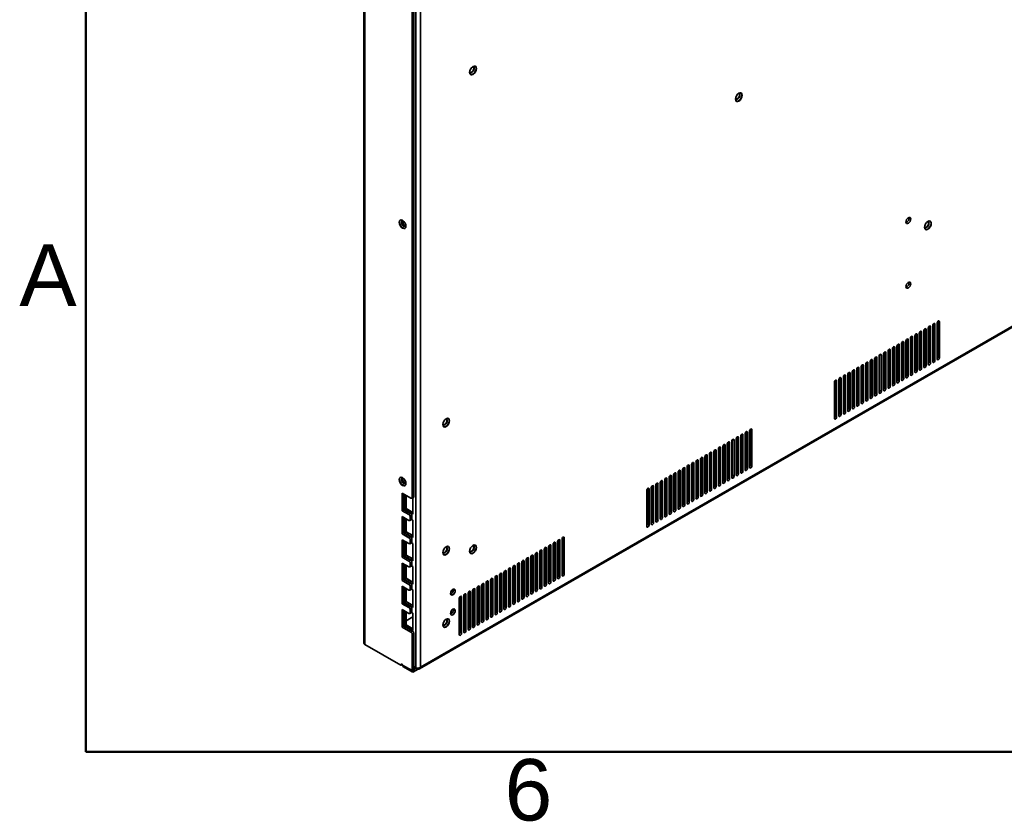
# Model space of a CAD drawing. Header units: millimetres. Extents: x 0 to 4667, y 0 to 3300.
# Tile 1 of 21: x 69 to 692, y 79 to 574. Entities that reach past the tile are written whole.
import ezdxf

# ---------------------------------------------------------------- set-up
doc = ezdxf.new("R2010")
doc.units = ezdxf.units.MM
doc.header["$LTSCALE"] = 11.111111
for name, color, linetype, lineweight in [('Rahmen_0', 7, 'Continuous', 50), ('Rahmen_2', 7, 'Continuous', 50), ('Sichtbare Kanten(ISO)', 7, 'Continuous', 35), ('Sichtbare tangentiale Kanten(ISO)', 7, 'Continuous', 35)]:
    doc.layers.add(name, color=color, linetype=linetype, lineweight=lineweight)
doc.styles.add('Aktuell-BSI', font='arial.ttf')

# ---------------------------------------------------------------- blocks, each defined once
blk = doc.blocks.new('Ränder Standardrahmen')
at = {"layer": 'Rahmen_0', "flags": 128}
blk.add_lwpolyline([(10, 10), (10, 287), (410, 287), (410, 10), (10, 10)], dxfattribs=at)
at = {"layer": 'Rahmen_2', "char_height": 3.5, "attachment_point": 7, "style": 'Aktuell-BSI'}
for s, insert in [('A', (6.206, 35.375)), ('6', (33.834, 6.041))]:
    blk.add_mtext(s, dxfattribs=dict(at, insert=insert))

msp = doc.modelspace()

# ---------------------------------------------------------------- linework, layer by layer
at = {"layer": 'Sichtbare Kanten(ISO)'}
for p, q in [((286.83, 901.1), (286.83, 180.26)), ((317.42, 882.65), (317.42, 271.86)), ((318.48, 883.26), (318.48, 272.47)), ((1387.46, 777.1), (322.02, 163.56)), ((646.83, 380.67), (646.83, 357.77)), ((647.18, 381.58), (647.18, 359.2)), ((648.24, 358.59), (648.24, 381.48)), ((649.66, 382.29), (649.66, 359.4)), ((650.01, 383.21), (650.01, 360.83)), ((651.07, 360.22), (651.07, 383.11)), ((635.51, 374.15), (635.51, 351.26)), ((635.87, 375.06), (635.87, 352.68)), ((636.93, 352.07), (636.93, 374.96)), ((638.34, 375.78), (638.34, 352.89)), ((638.7, 376.69), (638.7, 354.31)), ((639.76, 353.7), (639.76, 376.59)), ((641.17, 377.41), (641.17, 354.52)), ((641.52, 378.32), (641.52, 355.94)), ((642.59, 355.33), (642.59, 378.22)), ((644, 379.04), (644, 356.15)), ((644.35, 379.95), (644.35, 357.57)), ((645.41, 356.96), (645.41, 379.85)), ((624.2, 367.64), (624.2, 344.74)), ((624.55, 368.55), (624.55, 346.17)), ((625.61, 345.56), (625.61, 368.45)), ((627.03, 369.26), (627.03, 346.37)), ((627.38, 370.18), (627.38, 347.8)), ((628.44, 347.19), (628.44, 370.08)), ((629.86, 370.89), (629.86, 348)), ((630.21, 371.8), (630.21, 349.43)), ((631.27, 348.82), (631.27, 371.71)), ((632.69, 372.52), (632.69, 349.63)), ((633.04, 373.43), (633.04, 351.06)), ((634.1, 350.45), (634.1, 373.34)), ((649.66, 368.74), (650.01, 368.95)), ((613.24, 362.03), (613.24, 339.65)), ((614.3, 339.04), (614.3, 361.93)), ((615.72, 362.75), (615.72, 339.86)), ((616.07, 363.66), (616.07, 341.28)), ((617.13, 340.67), (617.13, 363.56)), ((618.54, 364.38), (618.54, 341.49)), ((618.9, 365.29), (618.9, 342.91)), ((619.96, 342.3), (619.96, 365.19)), ((621.37, 366.01), (621.37, 343.12)), ((621.73, 366.92), (621.73, 344.54)), ((622.79, 343.93), (622.79, 366.82)), ((638.34, 362.23), (638.7, 362.43)), ((641.17, 363.86), (641.52, 364.06)), ((644, 365.48), (644.35, 365.69)), ((646.83, 367.11), (647.18, 367.32)), ((601.93, 355.52), (601.93, 333.14)), ((602.99, 332.53), (602.99, 355.42)), ((604.4, 356.23), (604.4, 333.34)), ((604.76, 357.15), (604.76, 334.77)), ((605.82, 334.16), (605.82, 357.05)), ((607.23, 357.86), (607.23, 334.97)), ((607.58, 358.77), (607.58, 336.4)), ((608.64, 335.79), (608.64, 358.68)), ((610.06, 359.49), (610.06, 336.6)), ((610.41, 360.4), (610.41, 338.03)), ((611.47, 337.41), (611.47, 360.3)), ((612.89, 361.12), (612.89, 338.23)), ((627.03, 355.71), (627.38, 355.91)), ((629.86, 357.34), (630.21, 357.54)), ((632.69, 358.97), (633.04, 359.17)), ((635.51, 360.6), (635.87, 360.8)), ((590.61, 349), (590.61, 326.62)), ((591.67, 326.01), (591.67, 348.9)), ((593.09, 349.72), (593.09, 326.83)), ((593.44, 350.63), (593.44, 328.25)), ((594.5, 327.64), (594.5, 350.53)), ((595.92, 351.35), (595.92, 328.46)), ((596.27, 352.26), (596.27, 329.88)), ((597.33, 329.27), (597.33, 352.16)), ((598.74, 352.98), (598.74, 330.08)), ((599.1, 353.89), (599.1, 331.51)), ((600.16, 330.9), (600.16, 353.79)), ((601.57, 354.6), (601.57, 331.71)), ((615.72, 349.2), (616.07, 349.4)), ((618.54, 350.82), (618.9, 351.03)), ((621.37, 352.45), (621.73, 352.66)), ((624.2, 354.08), (624.55, 354.29)), ((584.6, 344.83), (584.6, 321.94)), ((584.96, 345.74), (584.96, 323.37)), ((586.02, 322.76), (586.02, 345.65)), ((587.43, 346.46), (587.43, 323.57)), ((587.78, 347.37), (587.78, 325)), ((588.85, 324.38), (588.85, 347.27)), ((590.26, 348.09), (590.26, 325.2)), ((604.4, 342.68), (604.76, 342.88)), ((607.23, 344.31), (607.58, 344.51)), ((610.06, 345.94), (610.41, 346.14)), ((612.89, 347.57), (613.24, 347.77)), ((595.92, 337.79), (596.27, 338)), ((598.74, 339.42), (599.1, 339.63)), ((601.57, 341.05), (601.93, 341.26)), ((584.6, 331.28), (584.96, 331.48)), ((587.43, 332.91), (587.78, 333.11)), ((590.26, 334.54), (590.61, 334.74)), ((593.09, 336.17), (593.44, 336.37)), ((525.68, 311.61), (525.68, 289.23)), ((526.74, 288.62), (526.74, 311.51)), ((528.16, 312.33), (528.16, 289.44)), ((528.51, 313.24), (528.51, 290.86)), ((529.57, 290.25), (529.57, 313.14)), ((530.99, 313.96), (530.99, 291.07)), ((531.34, 314.87), (531.34, 292.49)), ((532.4, 291.88), (532.4, 314.77)), ((516.84, 305.81), (516.84, 282.92)), ((517.2, 306.72), (517.2, 284.35)), ((518.26, 283.74), (518.26, 306.63)), ((519.67, 307.44), (519.67, 284.55)), ((520.03, 308.35), (520.03, 285.98)), ((521.09, 285.37), (521.09, 308.26)), ((522.5, 309.07), (522.5, 286.18)), ((522.85, 309.98), (522.85, 287.6)), ((523.92, 286.99), (523.92, 309.88)), ((525.33, 310.7), (525.33, 287.81)), ((505.53, 299.3), (505.53, 276.41)), ((505.88, 300.21), (505.88, 277.83)), ((506.94, 277.22), (506.94, 300.11)), ((508.36, 300.93), (508.36, 278.03)), ((508.71, 301.84), (508.71, 279.46)), ((509.77, 278.85), (509.77, 301.74)), ((511.19, 302.56), (511.19, 279.66)), ((511.54, 303.47), (511.54, 281.09)), ((512.6, 280.48), (512.6, 303.37)), ((514.02, 304.18), (514.02, 281.29)), ((514.37, 305.1), (514.37, 282.72)), ((515.43, 282.11), (515.43, 305)), ((530.99, 300.4), (531.34, 300.61)), ((494.22, 292.78), (494.22, 269.89)), ((494.57, 293.69), (494.57, 271.32)), ((495.63, 270.71), (495.63, 293.6)), ((497.05, 294.41), (497.05, 271.52)), ((497.4, 295.32), (497.4, 272.95)), ((498.46, 272.33), (498.46, 295.22)), ((499.87, 296.04), (499.87, 273.15)), ((500.23, 296.95), (500.23, 274.57)), ((501.29, 273.96), (501.29, 296.85)), ((502.7, 297.67), (502.7, 274.78)), ((503.06, 298.58), (503.06, 276.2)), ((504.12, 275.59), (504.12, 298.48)), ((519.67, 293.89), (520.03, 294.09)), ((522.5, 295.52), (522.85, 295.72)), ((525.33, 297.15), (525.68, 297.35)), ((528.16, 298.78), (528.51, 298.98)), ((483.26, 287.18), (483.26, 264.8)), ((484.32, 264.19), (484.32, 287.08)), ((485.73, 287.9), (485.73, 265)), ((486.08, 288.81), (486.08, 266.43)), ((487.15, 265.82), (487.15, 288.71)), ((488.56, 289.52), (488.56, 266.63)), ((488.91, 290.44), (488.91, 268.06)), ((489.97, 267.45), (489.97, 290.34)), ((491.39, 291.15), (491.39, 268.26)), ((491.74, 292.07), (491.74, 269.69)), ((492.8, 269.08), (492.8, 291.97)), ((508.36, 287.37), (508.71, 287.58)), ((511.19, 289), (511.54, 289.21)), ((514.02, 290.63), (514.37, 290.83)), ((516.84, 292.26), (517.2, 292.46)), ((471.94, 280.66), (471.94, 258.29)), ((473, 257.68), (473, 280.57)), ((474.42, 281.38), (474.42, 258.49)), ((474.77, 282.29), (474.77, 259.92)), ((475.83, 259.3), (475.83, 282.19)), ((477.25, 283.01), (477.25, 260.12)), ((477.6, 283.92), (477.6, 261.54)), ((478.66, 260.93), (478.66, 283.82)), ((480.07, 284.64), (480.07, 261.75)), ((480.43, 285.55), (480.43, 263.17)), ((481.49, 262.56), (481.49, 285.45)), ((482.9, 286.27), (482.9, 263.38)), ((497.05, 280.86), (497.4, 281.06)), ((499.87, 282.49), (500.23, 282.69)), ((502.7, 284.12), (503.06, 284.32)), ((505.53, 285.74), (505.88, 285.95)), ((311.2, 274.62), (311.2, 263.59)), ((316.72, 271.45), (311.2, 274.62)), ((465.93, 276.49), (465.93, 253.6)), ((466.29, 277.41), (466.29, 255.03)), ((467.35, 254.42), (467.35, 277.31)), ((468.76, 278.12), (468.76, 255.23)), ((469.11, 279.03), (469.11, 256.66)), ((470.17, 256.05), (470.17, 278.94)), ((471.59, 279.75), (471.59, 256.86)), ((485.73, 274.34), (486.08, 274.55)), ((488.56, 275.97), (488.91, 276.18)), ((491.39, 277.6), (491.74, 277.8)), ((494.22, 279.23), (494.57, 279.43)), ((312.26, 264.2), (312.26, 274.01)), ((312.54, 273.85), (312.54, 264.36)), ((313.6, 264.97), (313.6, 273.24)), ((318.27, 272.01), (317.21, 271.4)), ((317.85, 261.31), (317.85, 271.76)), ((474.42, 267.83), (474.77, 268.03)), ((477.25, 269.46), (477.6, 269.66)), ((480.07, 271.09), (480.43, 271.29)), ((482.9, 272.71), (483.26, 272.92)), ((311.2, 263.59), (312.26, 264.2)), ((311.2, 263.59), (315.44, 261.14)), ((316.5, 261.76), (312.26, 264.2)), ((312.54, 264.36), (313.6, 264.97)), ((312.54, 264.36), (317.85, 261.31)), ((317.85, 262.53), (313.6, 264.97)), ((465.93, 262.94), (466.29, 263.15)), ((468.76, 264.57), (469.11, 264.77)), ((471.59, 266.2), (471.94, 266.4)), ((311.2, 259.91), (311.2, 248.87)), ((315.44, 257.47), (311.2, 259.91)), ((312.26, 249.48), (312.26, 259.3)), ((312.54, 259.13), (312.54, 249.65)), ((313.6, 250.26), (313.6, 258.52)), ((317, 258.03), (315.94, 257.42)), ((316.15, 259.92), (316.15, 257.88)), ((317.85, 257.63), (317.07, 258.08)), ((317.21, 260.53), (317.21, 258.49)), ((317.85, 246.59), (317.85, 257.63)), ((311.2, 248.87), (312.26, 249.48)), ((316.5, 247.04), (312.26, 249.48)), ((312.54, 249.65), (313.6, 250.26)), ((312.54, 249.65), (317.85, 246.59)), ((317.85, 247.81), (313.6, 250.26)), ((311.2, 248.87), (315.44, 246.43)), ((311.2, 245.19), (311.2, 234.16)), ((315.44, 242.75), (311.2, 245.19)), ((312.26, 234.77), (312.26, 244.58)), ((312.54, 244.42), (312.54, 234.93)), ((313.6, 235.54), (313.6, 243.81)), ((317, 243.31), (315.94, 242.7)), ((316.15, 245.2), (316.15, 243.16)), ((317.85, 242.91), (317.07, 243.36)), ((317.21, 245.81), (317.21, 243.77)), ((407.01, 243.27), (407.01, 220.9)), ((408.07, 220.29), (408.07, 243.18)), ((409.49, 243.99), (409.49, 221.1)), ((409.84, 244.9), (409.84, 222.52)), ((410.9, 221.91), (410.9, 244.8)), ((412.32, 245.62), (412.32, 222.73)), ((412.67, 246.53), (412.67, 224.15)), ((413.73, 223.54), (413.73, 246.43)), ((317.85, 231.88), (317.85, 242.91)), ((395.7, 236.76), (395.7, 214.38)), ((398.17, 237.48), (398.17, 214.58)), ((398.53, 238.39), (398.53, 216.01)), ((399.59, 215.4), (399.59, 238.29)), ((401, 239.1), (401, 216.21)), ((401.36, 240.02), (401.36, 217.64)), ((402.42, 217.03), (402.42, 239.92)), ((403.83, 240.73), (403.83, 217.84)), ((404.18, 241.64), (404.18, 219.27)), ((405.24, 218.66), (405.24, 241.55)), ((406.66, 242.36), (406.66, 219.47)), ((311.2, 234.16), (312.26, 234.77)), ((311.2, 234.16), (315.44, 231.71)), ((316.5, 232.32), (312.26, 234.77)), ((312.54, 234.93), (313.6, 235.54)), ((312.54, 234.93), (317.85, 231.88)), ((317.85, 233.1), (313.6, 235.54)), ((316.15, 230.49), (316.15, 228.44)), ((317.21, 231.1), (317.21, 229.05)), ((386.86, 230.96), (386.86, 208.07)), ((387.21, 231.87), (387.21, 209.49)), ((388.27, 208.88), (388.27, 231.77)), ((389.69, 232.59), (389.69, 209.7)), ((390.04, 233.5), (390.04, 211.12)), ((391.1, 210.51), (391.1, 233.4)), ((392.52, 234.22), (392.52, 211.33)), ((392.87, 235.13), (392.87, 212.75)), ((393.93, 212.14), (393.93, 235.03)), ((395.35, 235.85), (395.35, 212.95)), ((396.76, 213.77), (396.76, 236.66)), ((409.49, 230.44), (409.84, 230.64)), ((412.32, 232.07), (412.67, 232.27)), ((311.2, 230.48), (311.2, 219.44)), ((315.44, 228.03), (311.2, 230.48)), ((312.26, 220.05), (312.26, 229.87)), ((312.54, 229.7), (312.54, 220.21)), ((313.6, 220.82), (313.6, 229.09)), ((317, 228.6), (315.94, 227.98)), ((317.85, 228.2), (317.07, 228.64)), ((317.85, 217.16), (317.85, 228.2)), ((375.55, 224.44), (375.55, 201.55)), ((375.9, 225.36), (375.9, 202.98)), ((376.96, 202.37), (376.96, 225.26)), ((378.37, 226.07), (378.37, 203.18)), ((378.73, 226.99), (378.73, 204.61)), ((379.79, 204), (379.79, 226.89)), ((381.2, 227.7), (381.2, 204.81)), ((381.56, 228.61), (381.56, 206.24)), ((382.62, 205.63), (382.62, 228.52)), ((384.03, 229.33), (384.03, 206.44)), ((384.39, 230.24), (384.39, 207.87)), ((385.45, 207.25), (385.45, 230.14)), ((401, 225.55), (401.36, 225.75)), ((403.83, 227.18), (404.18, 227.38)), ((406.66, 228.81), (407.01, 229.01)), ((311.2, 219.44), (312.26, 220.05)), ((311.2, 219.44), (315.44, 217)), ((316.5, 217.61), (312.26, 220.05)), ((312.54, 220.21), (313.6, 220.82)), ((312.54, 220.21), (317.85, 217.16)), ((317.85, 218.38), (313.6, 220.82)), ((364.59, 218.84), (364.59, 196.46)), ((365.65, 195.85), (365.65, 218.74)), ((367.06, 219.56), (367.06, 196.67)), ((367.41, 220.47), (367.41, 198.09)), ((368.48, 197.48), (368.48, 220.37)), ((369.89, 221.19), (369.89, 198.3)), ((370.24, 222.1), (370.24, 199.72)), ((371.3, 199.11), (371.3, 222)), ((372.72, 222.82), (372.72, 199.92)), ((373.07, 223.73), (373.07, 201.35)), ((374.13, 200.74), (374.13, 223.63)), ((389.69, 219.04), (390.04, 219.24)), ((392.52, 220.66), (392.87, 220.87)), ((395.35, 222.29), (395.7, 222.5)), ((398.17, 223.92), (398.53, 224.13)), ((311.2, 215.76), (311.2, 204.72)), ((315.44, 213.32), (311.2, 215.76)), ((312.26, 205.33), (312.26, 215.15)), ((312.54, 214.99), (312.54, 205.5)), ((313.6, 206.11), (313.6, 214.38)), ((317, 213.88), (315.94, 213.27)), ((316.15, 215.77), (316.15, 213.73)), ((317.85, 213.48), (317.07, 213.93)), ((317.21, 216.38), (317.21, 214.34)), ((317.85, 202.44), (317.85, 213.48)), ((353.27, 212.33), (353.27, 189.95)), ((354.33, 189.34), (354.33, 212.23)), ((355.75, 213.04), (355.75, 190.15)), ((356.1, 213.95), (356.1, 191.58)), ((357.16, 190.97), (357.16, 213.86)), ((358.58, 214.67), (358.58, 191.78)), ((358.93, 215.58), (358.93, 193.21)), ((359.99, 192.6), (359.99, 215.49)), ((361.4, 216.3), (361.4, 193.41)), ((361.76, 217.21), (361.76, 194.84)), ((362.82, 194.22), (362.82, 217.11)), ((364.23, 217.93), (364.23, 195.04)), ((378.37, 212.52), (378.73, 212.72)), ((381.2, 214.15), (381.56, 214.35)), ((384.03, 215.78), (384.39, 215.98)), ((386.86, 217.41), (387.21, 217.61)), ((312.54, 205.5), (313.6, 206.11)), ((317.85, 203.67), (313.6, 206.11)), ((347.26, 208.16), (347.26, 185.27)), ((347.62, 209.07), (347.62, 186.69)), ((348.68, 186.08), (348.68, 208.97)), ((350.09, 209.79), (350.09, 186.89)), ((350.44, 210.7), (350.44, 188.32)), ((351.5, 187.71), (351.5, 210.6)), ((352.92, 211.41), (352.92, 188.52)), ((367.06, 206.01), (367.41, 206.21)), ((369.89, 207.63), (370.24, 207.84)), ((372.72, 209.26), (373.07, 209.47)), ((375.55, 210.89), (375.9, 211.1)), ((311.2, 204.72), (312.26, 205.33)), ((311.2, 204.72), (315.44, 202.28)), ((311.2, 201.05), (311.2, 190.01)), ((315.44, 198.6), (311.2, 201.05)), ((316.5, 202.89), (312.26, 205.33)), ((312.26, 190.62), (312.26, 200.43)), ((312.54, 205.5), (317.85, 202.44)), ((312.54, 200.27), (312.54, 190.78)), ((313.6, 191.39), (313.6, 199.66)), ((316.15, 201.06), (316.15, 199.01)), ((317.21, 201.67), (317.21, 199.62)), ((355.75, 199.49), (356.1, 199.69)), ((358.58, 201.12), (358.93, 201.32)), ((361.4, 202.75), (361.76, 202.95)), ((364.23, 204.38), (364.59, 204.58)), ((313.6, 194.03), (317.85, 196.47)), ((317, 199.16), (315.94, 198.55)), ((317.85, 198.76), (317.07, 199.21)), ((317.85, 187.73), (317.85, 198.76)), ((347.26, 194.6), (347.62, 194.81)), ((350.09, 196.23), (350.44, 196.44)), ((352.92, 197.86), (353.27, 198.07)), ((311.2, 190.01), (312.26, 190.62)), ((311.2, 190.01), (316.72, 186.83)), ((317.78, 187.44), (312.26, 190.62)), ((312.54, 190.78), (313.6, 191.39)), ((312.54, 190.78), (317.85, 187.73)), ((317.85, 188.95), (313.6, 191.39)), ((317.42, 185.61), (317.42, 162.47)), ((318.48, 186.22), (318.48, 163.08)), ((310.35, 165.89), (287.44, 179.08)), ((310.55, 165.87), (311.19, 166.24)), ((310.63, 166.46), (310.63, 166.05)), ((311.03, 166.15), (311.06, 166.13)), ((317.42, 162.47), (311.44, 165.91)), ((311.47, 165.34), (311.47, 165.9)), ((311.59, 165.17), (317.95, 161.51)), ((318.48, 163.08), (317.42, 162.47)), ((317.95, 162.74), (317.92, 162.76)), ((320.16, 164.01), (317.95, 162.74)), ((317.95, 161.51), (321.3, 163.44)), ((317.95, 162.74), (317.95, 161.51)), ((319.76, 164.24), (318.48, 164.98)), ((320.87, 163.6), (318.48, 164.97)), ((322.56, 164.16), (322.56, 164.16))]:
    msp.add_line(p, q, dxfattribs=at)
for centre, major_axis in [((355.96, 541.9), (1.52, 2.64)), ((524.14, 525.03), (1.52, 2.64)), ((631.38, 447.06), (1.06, 1.84)), ((311.41, 444.67), (-1.52, 2.64)), ((643.75, 443.97), (1.52, 2.64)), ((631.38, 406.19), (1.06, 1.84)), ((338.99, 319.24), (1.52, 2.64)), ((311.41, 281.98), (-1.52, 2.64)), ((338.99, 238.3), (1.52, 2.64)), ((355.96, 239.12), (1.52, 2.64)), ((343.23, 212.13), (1.06, 1.84)), ((343.23, 199.54), (1.06, 1.84)), ((338.99, 192.52), (1.52, 2.64))]:
    msp.add_ellipse(centre, major_axis=major_axis, ratio=0.578093, dxfattribs=at)
for centre, major_axis, ratio, start_param, end_param in [((355.15, 542.37), (-1.07, -1.86), 0.578093, 5.985806, 9.722157), ((354.9, 542.51), (1.07, 1.86), 0.578093, 3.256735, 6.168043), ((355.78, 542), (1.52, 2.64), 0.578093, 3.199473, 6.225305), ((523.33, 525.5), (-1.07, -1.86), 0.578093, 5.985806, 9.722157), ((523.08, 525.64), (1.07, 1.86), 0.578093, 3.256735, 6.168043), ((523.97, 525.13), (1.52, 2.64), 0.578093, 3.199473, 6.225305), ((630.32, 447.68), (-1.06, -1.84), 0.578093, 0.521489, 2.620104), ((311.59, 444.78), (1.52, -2.64), 0.578093, 3.199473, 6.225305), ((312.23, 445.14), (-1.07, 1.86), 0.578093, 5.985806, 9.722157), ((312.47, 445.29), (1.07, -1.86), 0.578093, 3.256735, 6.168043), ((312.76, 445.45), (-0.87, 1.52), 0.578093, 0.101618, 3.039975), ((313.82, 446.06), (-0.87, 1.52), 0.578093, 1.5446, 1.596992), ((642.94, 444.44), (-1.07, -1.86), 0.578093, 5.985806, 9.722157), ((642.69, 444.58), (1.07, 1.86), 0.578093, 3.256735, 6.168043), ((643.58, 444.07), (1.52, 2.64), 0.578093, 3.199473, 6.225305), ((630.32, 406.8), (-1.06, -1.84), 0.578093, 0.521489, 2.620104), ((644.71, 379.44), (0.499, 0.867), 0.578093, 5.495, 8.637446), ((647.54, 381.07), (0.499, 0.867), 0.578093, 5.495, 8.637446), ((650.36, 382.7), (0.499, 0.867), 0.578093, 5.495, 8.637446), ((633.39, 372.93), (0.499, 0.867), 0.578093, 5.495, 8.637446), ((636.22, 374.56), (0.499, 0.867), 0.578093, 5.495, 8.637446), ((639.05, 376.19), (0.499, 0.867), 0.578093, 5.495, 8.637446), ((641.88, 377.82), (0.499, 0.867), 0.578093, 5.495, 8.637446), ((624.91, 368.04), (0.499, 0.867), 0.578093, 5.495, 8.637446), ((627.74, 369.67), (0.499, 0.867), 0.578093, 5.495, 8.637446), ((630.56, 371.3), (0.499, 0.867), 0.578093, 5.495, 8.637446), ((613.59, 361.53), (0.499, 0.867), 0.578093, 5.494998, 8.637446), ((616.42, 363.16), (0.499, 0.867), 0.578093, 5.494998, 8.637446), ((619.25, 364.78), (0.499, 0.867), 0.578093, 5.495, 8.637446), ((622.08, 366.41), (0.499, 0.867), 0.578093, 5.495, 8.637446), ((602.28, 355.01), (0.499, 0.867), 0.578093, 5.494998, 8.637446), ((605.11, 356.64), (0.499, 0.867), 0.578093, 5.494998, 8.637446), ((607.94, 358.27), (0.499, 0.867), 0.578093, 5.494998, 8.637446), ((610.77, 359.9), (0.499, 0.867), 0.578093, 5.494998, 8.637446), ((640.82, 355.53), (-0.499, -0.867), 0.578093, 1.307063, 2.355114), ((641.88, 354.92), (-0.499, -0.867), 0.578093, 5.495853, 8.638299), ((643.65, 357.16), (-0.499, -0.867), 0.578093, 1.307063, 2.355114), ((644.71, 356.55), (-0.499, -0.867), 0.578093, 5.495853, 8.638299), ((646.47, 358.79), (-0.499, -0.867), 0.578093, 1.307063, 2.355114), ((647.54, 358.18), (-0.499, -0.867), 0.578093, 5.495853, 8.638299), ((649.3, 360.42), (-0.499, -0.867), 0.578093, 1.307063, 2.355114), ((650.36, 359.81), (-0.499, -0.867), 0.578093, 5.495853, 8.638299), ((590.97, 348.5), (0.499, 0.867), 0.578093, 5.494998, 8.637446), ((593.79, 350.13), (0.499, 0.867), 0.578093, 5.494998, 8.637446), ((596.62, 351.75), (0.499, 0.867), 0.578093, 5.494998, 8.637446), ((599.45, 353.38), (0.499, 0.867), 0.578093, 5.494998, 8.637446), ((629.5, 349.02), (-0.499, -0.867), 0.578093, 1.307063, 2.355114), ((632.33, 350.65), (-0.499, -0.867), 0.578093, 1.307063, 2.355114), ((633.39, 350.04), (-0.499, -0.867), 0.578093, 5.495853, 8.638299), ((635.16, 352.28), (-0.499, -0.867), 0.578093, 1.307063, 2.355114), ((636.22, 351.67), (-0.499, -0.867), 0.578093, 5.495853, 8.638299), ((637.99, 353.91), (-0.499, -0.867), 0.578093, 1.307063, 2.355114), ((639.05, 353.29), (-0.499, -0.867), 0.578093, 5.495853, 8.638299), ((585.31, 345.24), (0.499, 0.867), 0.578093, 5.494998, 8.637446), ((588.14, 346.87), (0.499, 0.867), 0.578093, 5.494998, 8.637446), ((618.19, 342.5), (-0.499, -0.867), 0.578093, 1.307063, 2.355114), ((621.02, 344.13), (-0.499, -0.867), 0.578093, 1.307063, 2.355114), ((622.08, 343.52), (-0.499, -0.867), 0.578093, 5.495853, 8.638299), ((623.25, 347.02), (-1.75, 0), 0.575862, 5.765024, 6.801346), ((623.25, 347.02), (-1.75, 0), 0.575862, 3.86808, 4.135425), ((623.25, 345.79), (1.75, 0), 0.575862, 0.726487, 0.993832), ((623.25, 345.46), (-2.15, 0), 0.575862, 4.058295, 4.252334), ((623.25, 347.02), (1.75, 0), 0.575862, 5.289353, 5.556698), ((623.25, 345.18), (2.15, 0), 0.575862, 1.028328, 1.110742), ((623.85, 345.76), (-0.499, -0.867), 0.578093, 1.307063, 2.355114), ((624.91, 345.15), (-0.499, -0.867), 0.578093, 5.495853, 8.638299), ((626.68, 347.39), (-0.499, -0.867), 0.578093, 1.307063, 2.355114), ((627.74, 346.78), (-0.499, -0.867), 0.578093, 5.495853, 8.638299), ((630.56, 348.41), (-0.499, -0.867), 0.578093, 5.495853, 8.638299), ((606.88, 335.99), (-0.499, -0.867), 0.578093, 1.307063, 2.355117), ((609.7, 337.62), (-0.499, -0.867), 0.578093, 1.307063, 2.355117), ((610.77, 337.01), (-0.499, -0.867), 0.578093, 5.495853, 8.638302), ((612.53, 339.25), (-0.499, -0.867), 0.578093, 1.307063, 2.355117), ((613.59, 338.64), (-0.499, -0.867), 0.578093, 5.495853, 8.638302), ((615.36, 340.88), (-0.499, -0.867), 0.578093, 1.307063, 2.355117), ((616.42, 340.26), (-0.499, -0.867), 0.578093, 5.495853, 8.638302), ((619.25, 341.89), (-0.499, -0.867), 0.578093, 5.495853, 8.638299), ((598.39, 331.1), (-0.499, -0.867), 0.578093, 1.307063, 2.355117), ((599.45, 330.49), (-0.499, -0.867), 0.578093, 5.495853, 8.638302), ((601.22, 332.73), (-0.499, -0.867), 0.578093, 1.307063, 2.355117), ((602.28, 332.12), (-0.499, -0.867), 0.578093, 5.495853, 8.638302), ((604.05, 334.36), (-0.499, -0.867), 0.578093, 1.307063, 2.355117), ((605.11, 333.75), (-0.499, -0.867), 0.578093, 5.495853, 8.638302), ((607.94, 335.38), (-0.499, -0.867), 0.578093, 5.495853, 8.638302), ((587.08, 324.59), (-0.499, -0.867), 0.578093, 1.307063, 2.355117), ((588.14, 323.98), (-0.499, -0.867), 0.578093, 5.495853, 8.638302), ((589.91, 326.22), (-0.499, -0.867), 0.578093, 1.307063, 2.355117), ((590.97, 325.61), (-0.499, -0.867), 0.578093, 5.495853, 8.638302), ((592.73, 327.85), (-0.499, -0.867), 0.578093, 1.307063, 2.355117), ((593.79, 327.23), (-0.499, -0.867), 0.578093, 5.495853, 8.638302), ((595.56, 329.47), (-0.499, -0.867), 0.578093, 1.307063, 2.355117), ((596.62, 328.86), (-0.499, -0.867), 0.578093, 5.495853, 8.638302), ((338.18, 319.71), (-1.07, -1.86), 0.578093, 5.985806, 9.722157), ((337.93, 319.85), (1.07, 1.86), 0.578093, 3.256735, 6.168043), ((338.81, 319.34), (1.52, 2.64), 0.578093, 3.199473, 6.225305), ((584.25, 322.96), (-0.499, -0.867), 0.578093, 1.307063, 2.355117), ((585.31, 322.35), (-0.499, -0.867), 0.578093, 5.495853, 8.638302), ((526.04, 311.11), (0.499, 0.867), 0.578093, 5.495, 8.637446), ((528.86, 312.73), (0.499, 0.867), 0.578093, 5.495, 8.637446), ((531.69, 314.36), (0.499, 0.867), 0.578093, 5.495, 8.637446), ((514.72, 304.59), (0.499, 0.867), 0.578093, 5.495, 8.637446), ((517.55, 306.22), (0.499, 0.867), 0.578093, 5.495, 8.637446), ((520.38, 307.85), (0.499, 0.867), 0.578093, 5.495, 8.637446), ((523.21, 309.48), (0.499, 0.867), 0.578093, 5.495, 8.637446), ((503.41, 298.08), (0.499, 0.867), 0.578093, 5.495, 8.637446), ((506.24, 299.7), (0.499, 0.867), 0.578093, 5.495, 8.637446), ((509.07, 301.33), (0.499, 0.867), 0.578093, 5.495, 8.637446), ((511.89, 302.96), (0.499, 0.867), 0.578093, 5.495, 8.637446), ((494.92, 293.19), (0.499, 0.867), 0.578093, 5.494998, 8.637446), ((497.75, 294.82), (0.499, 0.867), 0.578093, 5.494998, 8.637446), ((500.58, 296.45), (0.499, 0.867), 0.578093, 5.495, 8.637446), ((483.61, 286.67), (0.499, 0.867), 0.578093, 5.494998, 8.637446), ((486.44, 288.3), (0.499, 0.867), 0.578093, 5.494998, 8.637446), ((489.27, 289.93), (0.499, 0.867), 0.578093, 5.494998, 8.637446), ((492.1, 291.56), (0.499, 0.867), 0.578093, 5.494998, 8.637446), ((522.15, 287.2), (-0.499, -0.867), 0.578093, 1.307063, 2.355114), ((523.21, 286.59), (-0.499, -0.867), 0.578093, 5.495853, 8.638299), ((524.98, 288.83), (-0.499, -0.867), 0.578093, 1.307063, 2.355114), ((526.04, 288.21), (-0.499, -0.867), 0.578093, 5.495853, 8.638299), ((527.8, 290.45), (-0.499, -0.867), 0.578093, 1.307063, 2.355114), ((528.86, 289.84), (-0.499, -0.867), 0.578093, 5.495853, 8.638299), ((530.63, 292.08), (-0.499, -0.867), 0.578093, 1.307063, 2.355114), ((531.69, 291.47), (-0.499, -0.867), 0.578093, 5.495853, 8.638299), ((311.59, 282.08), (1.52, -2.64), 0.578093, 3.199473, 6.225305), ((312.23, 282.45), (-1.07, 1.86), 0.578093, 5.985806, 9.722157), ((312.47, 282.59), (1.07, -1.86), 0.578093, 3.256735, 6.168043), ((312.76, 282.76), (-1.06, 1.84), 0.578093, 0.227283, 2.91431), ((313.82, 283.37), (-1.06, 1.84), 0.578093, 1.107295, 2.034298), ((472.3, 280.16), (0.499, 0.867), 0.578093, 5.494998, 8.637446), ((475.12, 281.79), (0.499, 0.867), 0.578093, 5.494998, 8.637446), ((477.95, 283.42), (0.499, 0.867), 0.578093, 5.494998, 8.637446), ((480.78, 285.05), (0.499, 0.867), 0.578093, 5.494998, 8.637446), ((510.83, 280.68), (-0.499, -0.867), 0.578093, 1.307063, 2.355114), ((511.89, 280.07), (-0.499, -0.867), 0.578093, 5.495853, 8.638299), ((513.66, 282.31), (-0.499, -0.867), 0.578093, 1.307063, 2.355114), ((514.72, 281.7), (-0.499, -0.867), 0.578093, 5.495853, 8.638299), ((516.49, 283.94), (-0.499, -0.867), 0.578093, 1.307063, 2.355114), ((517.55, 283.33), (-0.499, -0.867), 0.578093, 5.495853, 8.638299), ((519.32, 285.57), (-0.499, -0.867), 0.578093, 1.307063, 2.355114), ((520.38, 284.96), (-0.499, -0.867), 0.578093, 5.495853, 8.638299), ((466.64, 276.9), (0.499, 0.867), 0.578093, 5.494998, 8.637446), ((469.47, 278.53), (0.499, 0.867), 0.578093, 5.494998, 8.637446), ((499.52, 274.17), (-0.499, -0.867), 0.578093, 1.307063, 2.355114), ((502.35, 275.8), (-0.499, -0.867), 0.578093, 1.307063, 2.355114), ((503.41, 275.18), (-0.499, -0.867), 0.578093, 5.495853, 8.638299), ((505.18, 277.42), (-0.499, -0.867), 0.578093, 1.307063, 2.355114), ((506.24, 276.81), (-0.499, -0.867), 0.578093, 5.495853, 8.638299), ((508.01, 279.05), (-0.499, -0.867), 0.578093, 1.307063, 2.355114), ((509.07, 278.44), (-0.499, -0.867), 0.578093, 5.495853, 8.638299), ((316.72, 272.27), (0.499, -0.867), 0.578093, 5.499721, 7.070517), ((317.78, 272.88), (0.499, -0.867), 0.578093, 0, 0.787332), ((488.21, 267.65), (-0.499, -0.867), 0.578093, 1.307063, 2.355117), ((491.03, 269.28), (-0.499, -0.867), 0.578093, 1.307063, 2.355117), ((492.1, 268.67), (-0.499, -0.867), 0.578093, 5.495853, 8.638302), ((493.86, 270.91), (-0.499, -0.867), 0.578093, 1.307063, 2.355117), ((494.92, 270.3), (-0.499, -0.867), 0.578093, 5.495853, 8.638302), ((496.69, 272.54), (-0.499, -0.867), 0.578093, 1.307063, 2.355117), ((497.75, 271.93), (-0.499, -0.867), 0.578093, 5.495853, 8.638302), ((500.58, 273.56), (-0.499, -0.867), 0.578093, 5.495853, 8.638299), ((316.5, 260.94), (0.499, -0.867), 0.578093, 0.787332, 2.358128), ((474.4, 261.3), (-2.13, 0), 0.575862, 4.536791, 4.70407), ((479.72, 262.77), (-0.499, -0.867), 0.578093, 1.307063, 2.355117), ((480.78, 262.15), (-0.499, -0.867), 0.578093, 5.495853, 8.638302), ((482.55, 264.39), (-0.499, -0.867), 0.578093, 1.307063, 2.355117), ((483.61, 263.78), (-0.499, -0.867), 0.578093, 5.495853, 8.638302), ((485.38, 266.02), (-0.499, -0.867), 0.578093, 1.307063, 2.355117), ((486.44, 265.41), (-0.499, -0.867), 0.578093, 5.495853, 8.638302), ((489.27, 267.04), (-0.499, -0.867), 0.578093, 5.495853, 8.638302), ((315.44, 260.33), (-0.499, 0.867), 0.578093, 3.928925, 5.499721), ((315.44, 258.28), (0.499, -0.867), 0.578093, 5.499721, 7.070517), ((316.5, 258.89), (0.499, -0.867), 0.578093, 0, 0.787332), ((468.41, 256.25), (-0.499, -0.867), 0.578093, 1.307063, 2.355117), ((469.47, 255.64), (-0.499, -0.867), 0.578093, 5.495853, 8.638302), ((471.24, 257.88), (-0.499, -0.867), 0.578093, 1.307063, 2.355117), ((472.3, 257.27), (-0.499, -0.867), 0.578093, 5.495853, 8.638302), ((474.4, 260.08), (2.13, 0), 0.575862, 1.395199, 1.562477), ((474.4, 259.75), (-2.15, 0), 0.575862, 4.538854, 4.704167), ((474.4, 259.46), (2.15, 0), 0.575862, 1.397261, 1.562574), ((474.4, 258.73), (-3.05, 0), 0.575862, 4.590371, 4.706593), ((474.4, 258.52), (3.05, 0), 0.575862, 1.448779, 1.565), ((474.4, 261.3), (2.13, 0), 0.575862, 4.720708, 4.887987), ((474.06, 259.51), (-0.499, -0.867), 0.578093, 1.307063, 2.355117), ((475.12, 258.9), (-0.499, -0.867), 0.578093, 5.495853, 8.638302), ((476.89, 261.14), (-0.499, -0.867), 0.578093, 1.307063, 2.355117), ((477.95, 260.53), (-0.499, -0.867), 0.578093, 5.495853, 8.638302), ((465.58, 254.62), (-0.499, -0.867), 0.578093, 1.307063, 2.355117), ((466.64, 254.01), (-0.499, -0.867), 0.578093, 5.495853, 8.638302), ((315.44, 245.61), (-0.499, 0.867), 0.578093, 3.928925, 5.499721), ((315.44, 243.57), (0.499, -0.867), 0.578093, 5.499721, 7.070517), ((316.5, 246.22), (0.499, -0.867), 0.578093, 0.787332, 2.358128), ((316.5, 244.18), (0.499, -0.867), 0.578093, 0, 0.787332), ((407.37, 242.77), (0.499, 0.867), 0.578093, 5.495, 8.637446), ((410.19, 244.4), (0.499, 0.867), 0.578093, 5.495, 8.637446), ((413.02, 246.03), (0.499, 0.867), 0.578093, 5.495, 8.637446), ((338.18, 238.77), (-1.07, -1.86), 0.578093, 5.985806, 9.722157), ((337.93, 238.91), (1.07, 1.86), 0.578093, 3.256735, 6.168043), ((338.81, 238.4), (1.52, 2.64), 0.578093, 3.199473, 6.225305), ((355.15, 239.59), (-1.07, -1.86), 0.578093, 5.985806, 9.722157), ((354.9, 239.73), (1.07, 1.86), 0.578093, 3.256735, 6.168043), ((355.78, 239.22), (1.52, 2.64), 0.578093, 3.199473, 6.225305), ((396.05, 236.25), (0.499, 0.867), 0.578093, 5.495, 8.637446), ((398.88, 237.88), (0.499, 0.867), 0.578093, 5.495, 8.637446), ((401.71, 239.51), (0.499, 0.867), 0.578093, 5.495, 8.637446), ((404.54, 241.14), (0.499, 0.867), 0.578093, 5.495, 8.637446), ((315.44, 230.89), (-0.499, 0.867), 0.578093, 3.928925, 5.499721), ((316.5, 231.51), (0.499, -0.867), 0.578093, 0.787332, 2.358128), ((384.74, 229.74), (0.499, 0.867), 0.578093, 5.495, 8.637446), ((387.57, 231.37), (0.499, 0.867), 0.578093, 5.495, 8.637446), ((390.4, 233), (0.499, 0.867), 0.578093, 5.495, 8.637446), ((393.22, 234.62), (0.499, 0.867), 0.578093, 5.495, 8.637446), ((315.44, 228.85), (0.499, -0.867), 0.578093, 5.499721, 7.070517), ((316.5, 229.46), (0.499, -0.867), 0.578093, 0, 0.787332), ((376.25, 224.85), (0.499, 0.867), 0.578093, 5.494998, 8.637446), ((379.08, 226.48), (0.499, 0.867), 0.578093, 5.494998, 8.637446), ((381.91, 228.11), (0.499, 0.867), 0.578093, 5.495, 8.637446), ((364.94, 218.34), (0.499, 0.867), 0.578093, 5.494998, 8.637446), ((367.77, 219.97), (0.499, 0.867), 0.578093, 5.494998, 8.637446), ((370.6, 221.59), (0.499, 0.867), 0.578093, 5.494998, 8.637446), ((373.43, 223.22), (0.499, 0.867), 0.578093, 5.494998, 8.637446), ((403.48, 218.86), (-0.499, -0.867), 0.578093, 1.307063, 2.355114), ((404.54, 218.25), (-0.499, -0.867), 0.578093, 5.495853, 8.638299), ((406.31, 220.49), (-0.499, -0.867), 0.578093, 1.307063, 2.355114), ((407.37, 219.88), (-0.499, -0.867), 0.578093, 5.495853, 8.638299), ((409.13, 222.12), (-0.499, -0.867), 0.578093, 1.307063, 2.355114), ((410.19, 221.51), (-0.499, -0.867), 0.578093, 5.495853, 8.638299), ((411.96, 223.75), (-0.499, -0.867), 0.578093, 1.307063, 2.355114), ((413.02, 223.13), (-0.499, -0.867), 0.578093, 5.495853, 8.638299), ((315.44, 216.18), (-0.499, 0.867), 0.578093, 3.928925, 5.499721), ((315.44, 214.14), (0.499, -0.867), 0.578093, 5.499721, 7.070517), ((316.5, 216.79), (0.499, -0.867), 0.578093, 0.787332, 2.358128), ((316.5, 214.75), (0.499, -0.867), 0.578093, 0, 0.787332), ((342.17, 212.74), (-1.06, -1.84), 0.578093, 0.521489, 2.620104), ((353.63, 211.82), (0.499, 0.867), 0.578093, 5.494998, 8.637446), ((356.45, 213.45), (0.499, 0.867), 0.578093, 5.494998, 8.637446), ((359.28, 215.08), (0.499, 0.867), 0.578093, 5.494998, 8.637446), ((362.11, 216.71), (0.499, 0.867), 0.578093, 5.494998, 8.637446), ((392.16, 212.34), (-0.499, -0.867), 0.578093, 1.307063, 2.355114), ((393.22, 211.73), (-0.499, -0.867), 0.578093, 5.495853, 8.638299), ((394.99, 213.97), (-0.499, -0.867), 0.578093, 1.307063, 2.355114), ((396.05, 213.36), (-0.499, -0.867), 0.578093, 5.495853, 8.638299), ((397.82, 215.6), (-0.499, -0.867), 0.578093, 1.307063, 2.355114), ((398.88, 214.99), (-0.499, -0.867), 0.578093, 5.495853, 8.638299), ((400.65, 217.23), (-0.499, -0.867), 0.578093, 1.307063, 2.355114), ((401.71, 216.62), (-0.499, -0.867), 0.578093, 5.495853, 8.638299), ((347.97, 208.56), (0.499, 0.867), 0.578093, 5.494998, 8.637446), ((350.8, 210.19), (0.499, 0.867), 0.578093, 5.494998, 8.637446), ((380.85, 205.83), (-0.499, -0.867), 0.578093, 1.307063, 2.355114), ((381.91, 205.22), (-0.499, -0.867), 0.578093, 5.495853, 8.638299), ((383.68, 207.46), (-0.499, -0.867), 0.578093, 1.307063, 2.355114), ((384.74, 206.85), (-0.499, -0.867), 0.578093, 5.495853, 8.638299), ((386.51, 209.09), (-0.499, -0.867), 0.578093, 1.307063, 2.355114), ((387.57, 208.48), (-0.499, -0.867), 0.578093, 5.495853, 8.638299), ((389.34, 210.72), (-0.499, -0.867), 0.578093, 1.307063, 2.355114), ((390.4, 210.1), (-0.499, -0.867), 0.578093, 5.495853, 8.638299), ((315.44, 201.46), (-0.499, 0.867), 0.578093, 3.928925, 5.499721), ((316.5, 202.07), (0.499, -0.867), 0.578093, 0.787332, 2.358128), ((316.5, 200.03), (0.499, -0.867), 0.578093, 0, 0.787332), ((342.17, 200.15), (-1.06, -1.84), 0.578093, 0.521489, 2.620104), ((369.54, 199.31), (-0.499, -0.867), 0.578093, 1.307063, 2.355117), ((372.36, 200.94), (-0.499, -0.867), 0.578093, 1.307063, 2.355117), ((373.43, 200.33), (-0.499, -0.867), 0.578093, 5.495853, 8.638302), ((375.19, 202.57), (-0.499, -0.867), 0.578093, 1.307063, 2.355117), ((376.25, 201.96), (-0.499, -0.867), 0.578093, 5.495853, 8.638302), ((378.02, 204.2), (-0.499, -0.867), 0.578093, 1.307063, 2.355117), ((379.08, 203.59), (-0.499, -0.867), 0.578093, 5.495853, 8.638302), ((315.44, 199.42), (0.499, -0.867), 0.578093, 5.499721, 7.070517), ((338.18, 192.99), (-1.07, -1.86), 0.578093, 5.985806, 9.722157), ((337.93, 193.13), (1.07, 1.86), 0.578093, 3.256735, 6.168043), ((338.81, 192.62), (1.52, 2.64), 0.578093, 3.199473, 6.225305), ((358.22, 192.8), (-0.499, -0.867), 0.578093, 1.307063, 2.355117), ((361.05, 194.43), (-0.499, -0.867), 0.578093, 1.307063, 2.355117), ((362.11, 193.82), (-0.499, -0.867), 0.578093, 5.495853, 8.638302), ((363.88, 196.06), (-0.499, -0.867), 0.578093, 1.307063, 2.355117), ((364.94, 195.45), (-0.499, -0.867), 0.578093, 5.495853, 8.638302), ((366.71, 197.69), (-0.499, -0.867), 0.578093, 1.307063, 2.355117), ((367.77, 197.07), (-0.499, -0.867), 0.578093, 5.495853, 8.638302), ((370.6, 198.7), (-0.499, -0.867), 0.578093, 5.495853, 8.638302), ((317.78, 186.63), (0.499, -0.867), 0.578093, 0.787332, 2.358128), ((349.74, 187.91), (-0.499, -0.867), 0.578093, 1.307063, 2.355117), ((350.8, 187.3), (-0.499, -0.867), 0.578093, 5.495853, 8.638302), ((352.57, 189.54), (-0.499, -0.867), 0.578093, 1.307063, 2.355117), ((353.63, 188.93), (-0.499, -0.867), 0.578093, 5.495853, 8.638302), ((355.39, 191.17), (-0.499, -0.867), 0.578093, 1.307063, 2.355117), ((356.45, 190.56), (-0.499, -0.867), 0.578093, 5.495853, 8.638302), ((359.28, 192.19), (-0.499, -0.867), 0.578093, 5.495853, 8.638302), ((316.72, 186.01), (-0.499, 0.867), 0.578093, 3.928925, 5.499721), ((346.91, 186.28), (-0.499, -0.867), 0.578093, 1.307063, 2.355117), ((347.97, 185.67), (-0.499, -0.867), 0.578093, 5.495853, 8.638302), ((310.35, 166.22), (0.2, -0.347), 0.578093, 5.499721, 7.070517), ((310.92, 166.3), (-0.2, 0.347), 0.578093, 4.313321, 7.070517), ((311.35, 166.29), (-0.4, 0), 0.575862, 0.785398, 1.408733), ((311.44, 166.24), (0.2, -0.347), 0.578093, 4.313321, 5.499721), ((311.87, 165.34), (-0.4, 0), 0.575862, 0, 0.785398)]:
    msp.add_ellipse(centre, major_axis=major_axis, ratio=ratio, start_param=start_param, end_param=end_param, dxfattribs=at)
for points, knots in [([(287.44, 179.08), (287.36, 179.13), (287.28, 179.19), (287.21, 179.26), (287.14, 179.32), (287.08, 179.4), (287.03, 179.48), (287.02, 179.49), (287.02, 179.5), (287.01, 179.51), (286.97, 179.58), (286.93, 179.66), (286.91, 179.75), (286.87, 179.84), (286.85, 179.94), (286.84, 180.04), (286.84, 180.07), (286.83, 180.1), (286.83, 180.13), (286.83, 180.17), (286.83, 180.22), (286.83, 180.26)], [0, 0, 0, 0, 0.1, 0.1, 0.1, 0.2, 0.2, 0.2, 0.2104368, 0.2104368, 0.2104368, 0.3, 0.3, 0.3, 0.4, 0.4, 0.4, 0.4302161, 0.4302161, 0.4302161, 0.4726794, 0.4726794, 0.4726794, 0.4726794]), ([(322.73, 164.68), (322.65, 164.61), (322.57, 164.55), (322.39, 164.43), (322.3, 164.38), (322.11, 164.28), (322, 164.23), (321.8, 164.15), (321.69, 164.12), (321.48, 164.06), (321.37, 164.04), (321.15, 164), (321.04, 163.99), (320.82, 163.99), (320.71, 163.99), (320.5, 164), (320.4, 164.02), (320.2, 164.06), (320.1, 164.09), (319.92, 164.16), (319.83, 164.2), (319.76, 164.24)], [0, 0, 0, 0, 0.1, 0.1, 0.2, 0.2, 0.3, 0.3, 0.4, 0.4, 0.5, 0.5, 0.6, 0.6, 0.7, 0.7, 0.8, 0.8, 0.9, 0.9, 1, 1, 1, 1]), ([(320.87, 163.6), (320.95, 163.55), (321.03, 163.52), (321.19, 163.46), (321.27, 163.44), (321.43, 163.42), (321.51, 163.42), (321.67, 163.43), (321.75, 163.45), (321.9, 163.49), (321.97, 163.53), (322.11, 163.61), (322.17, 163.66), (322.29, 163.77), (322.35, 163.83), (322.45, 163.97), (322.5, 164.05), (322.58, 164.21), (322.62, 164.3), (322.68, 164.48), (322.71, 164.58), (322.73, 164.68)], [0, 0, 0, 0, 0.1, 0.1, 0.2, 0.2, 0.3, 0.3, 0.4, 0.4, 0.5, 0.5, 0.6, 0.6, 0.7, 0.7, 0.8, 0.8, 0.9, 0.9, 1, 1, 1, 1])]:
    msp.add_open_spline(points, degree=3, knots=knots, dxfattribs=at)
at = {"layer": 'Sichtbare tangentiale Kanten(ISO)'}
for p, q in [((287.44, 179.08), (287.44, 900.57)), ((319.76, 881.28), (319.76, 164.24)), ((322.73, 164.68), (322.73, 880.85)), ((1387.63, 777.91), (322.73, 164.68)), ((644.7, 380.26), (645.41, 379.85)), ((647.53, 381.89), (648.24, 381.48)), ((650.36, 383.52), (651.07, 383.11)), ((636.22, 375.37), (636.93, 374.96)), ((639.05, 377), (639.76, 376.59)), ((641.87, 378.63), (642.59, 378.22)), ((624.9, 368.86), (625.61, 368.45)), ((627.73, 370.49), (628.44, 370.08)), ((630.56, 372.12), (631.27, 371.71)), ((633.39, 373.74), (634.1, 373.34)), ((613.59, 362.34), (614.3, 361.93)), ((616.42, 363.97), (617.13, 363.56)), ((619.25, 365.6), (619.96, 365.19)), ((622.08, 367.23), (622.79, 366.82)), ((602.28, 355.83), (602.99, 355.42)), ((605.11, 357.46), (605.82, 357.05)), ((607.93, 359.09), (608.64, 358.68)), ((610.76, 360.71), (611.47, 360.3)), ((641.52, 355.94), (642.59, 355.33)), ((644.35, 357.57), (645.41, 356.96)), ((647.18, 359.2), (648.24, 358.59)), ((650.01, 360.83), (651.07, 360.22)), ((590.96, 349.31), (591.67, 348.9)), ((593.79, 350.94), (594.5, 350.53)), ((596.62, 352.57), (597.33, 352.16)), ((599.45, 354.2), (600.16, 353.79)), ((630.21, 349.43), (631.27, 348.82)), ((633.04, 351.06), (634.1, 350.45)), ((635.87, 352.68), (636.93, 352.07)), ((638.7, 354.31), (639.76, 353.7)), ((585.31, 346.05), (586.02, 345.65)), ((588.13, 347.68), (588.85, 347.27)), ((618.9, 342.91), (619.96, 342.3)), ((621.73, 344.54), (622.79, 343.93)), ((624.55, 346.17), (625.61, 345.56)), ((627.38, 347.8), (628.44, 347.19)), ((607.58, 336.4), (608.64, 335.79)), ((610.41, 338.03), (611.47, 337.41)), ((613.24, 339.65), (614.3, 339.04)), ((616.07, 341.28), (617.13, 340.67)), ((599.1, 331.51), (600.16, 330.9)), ((601.93, 333.14), (602.99, 332.53)), ((604.76, 334.77), (605.82, 334.16)), ((587.78, 325), (588.85, 324.38)), ((590.61, 326.62), (591.67, 326.01)), ((593.44, 328.25), (594.5, 327.64)), ((596.27, 329.88), (597.33, 329.27)), ((584.96, 323.37), (586.02, 322.76)), ((526.03, 311.92), (526.74, 311.51)), ((528.86, 313.55), (529.57, 313.14)), ((531.69, 315.18), (532.4, 314.77)), ((514.72, 305.41), (515.43, 305)), ((517.55, 307.04), (518.26, 306.63)), ((520.38, 308.66), (521.09, 308.26)), ((523.2, 310.29), (523.92, 309.88)), ((506.23, 300.52), (506.94, 300.11)), ((509.06, 302.15), (509.77, 301.74)), ((511.89, 303.78), (512.6, 303.37)), ((494.92, 294.01), (495.63, 293.6)), ((497.75, 295.63), (498.46, 295.22)), ((500.58, 297.26), (501.29, 296.85)), ((503.41, 298.89), (504.12, 298.48)), ((483.61, 287.49), (484.32, 287.08)), ((486.44, 289.12), (487.15, 288.71)), ((489.26, 290.75), (489.97, 290.34)), ((492.09, 292.38), (492.8, 291.97)), ((522.85, 287.6), (523.92, 286.99)), ((525.68, 289.23), (526.74, 288.62)), ((528.51, 290.86), (529.57, 290.25)), ((531.34, 292.49), (532.4, 291.88)), ((472.29, 280.97), (473, 280.57)), ((475.12, 282.6), (475.83, 282.19)), ((477.95, 284.23), (478.66, 283.82)), ((480.78, 285.86), (481.49, 285.45)), ((511.54, 281.09), (512.6, 280.48)), ((514.37, 282.72), (515.43, 282.11)), ((517.2, 284.35), (518.26, 283.74)), ((520.03, 285.98), (521.09, 285.37)), ((466.64, 277.72), (467.35, 277.31)), ((469.46, 279.35), (470.17, 278.94)), ((500.23, 274.57), (501.29, 273.96)), ((503.06, 276.2), (504.12, 275.59)), ((505.88, 277.83), (506.94, 277.22)), ((508.71, 279.46), (509.77, 278.85)), ((318.48, 272.47), (317.42, 271.86)), ((488.91, 268.06), (489.97, 267.45)), ((491.74, 269.69), (492.8, 269.08)), ((494.57, 271.32), (495.63, 270.71)), ((497.4, 272.95), (498.46, 272.33)), ((315.44, 261.14), (316.5, 261.76)), ((480.43, 263.17), (481.49, 262.56)), ((483.26, 264.8), (484.32, 264.19)), ((486.08, 266.43), (487.15, 265.82)), ((316.15, 259.92), (317.21, 260.53)), ((317.21, 258.49), (316.15, 257.88)), ((469.11, 256.66), (470.17, 256.05)), ((471.94, 258.29), (473, 257.68)), ((474.77, 259.92), (475.83, 259.3)), ((477.6, 261.54), (478.66, 260.93)), ((466.29, 255.03), (467.35, 254.42)), ((315.44, 246.43), (316.5, 247.04)), ((316.15, 245.2), (317.21, 245.81)), ((317.21, 243.77), (316.15, 243.16)), ((407.36, 243.58), (408.07, 243.18)), ((410.19, 245.21), (410.9, 244.8)), ((413.02, 246.84), (413.73, 246.43)), ((396.05, 237.07), (396.76, 236.66)), ((398.88, 238.7), (399.59, 238.29)), ((401.71, 240.33), (402.42, 239.92)), ((404.53, 241.96), (405.24, 241.55)), ((315.44, 231.71), (316.5, 232.32)), ((316.15, 230.49), (317.21, 231.1)), ((384.74, 230.55), (385.45, 230.14)), ((387.56, 232.18), (388.27, 231.77)), ((390.39, 233.81), (391.1, 233.4)), ((393.22, 235.44), (393.93, 235.03)), ((317.21, 229.05), (316.15, 228.44)), ((376.25, 225.67), (376.96, 225.26)), ((379.08, 227.3), (379.79, 226.89)), ((381.91, 228.93), (382.62, 228.52)), ((364.94, 219.15), (365.65, 218.74)), ((367.76, 220.78), (368.48, 220.37)), ((370.59, 222.41), (371.3, 222)), ((373.42, 224.04), (374.13, 223.63)), ((404.18, 219.27), (405.24, 218.66)), ((407.01, 220.9), (408.07, 220.29)), ((409.84, 222.52), (410.9, 221.91)), ((412.67, 224.15), (413.73, 223.54)), ((315.44, 217), (316.5, 217.61)), ((316.15, 215.77), (317.21, 216.38)), ((317.21, 214.34), (316.15, 213.73)), ((353.62, 212.64), (354.33, 212.23)), ((356.45, 214.27), (357.16, 213.86)), ((359.28, 215.89), (359.99, 215.49)), ((362.11, 217.52), (362.82, 217.11)), ((392.87, 212.75), (393.93, 212.14)), ((395.7, 214.38), (396.76, 213.77)), ((398.53, 216.01), (399.59, 215.4)), ((401.36, 217.64), (402.42, 217.03)), ((347.97, 209.38), (348.68, 208.97)), ((350.79, 211.01), (351.5, 210.6)), ((381.56, 206.24), (382.62, 205.63)), ((384.39, 207.87), (385.45, 207.25)), ((387.21, 209.49), (388.27, 208.88)), ((390.04, 211.12), (391.1, 210.51)), ((315.44, 202.28), (316.5, 202.89)), ((316.15, 201.06), (317.21, 201.67)), ((317.21, 199.62), (316.15, 199.01)), ((370.24, 199.72), (371.3, 199.11)), ((373.07, 201.35), (374.13, 200.74)), ((375.9, 202.98), (376.96, 202.37)), ((378.73, 204.61), (379.79, 204)), ((358.93, 193.21), (359.99, 192.6)), ((361.76, 194.84), (362.82, 194.22)), ((364.59, 196.46), (365.65, 195.85)), ((367.41, 198.09), (368.48, 197.48)), ((316.72, 186.83), (317.78, 187.44)), ((350.44, 188.32), (351.5, 187.71)), ((353.27, 189.95), (354.33, 189.34)), ((356.1, 191.58), (357.16, 190.97)), ((317.42, 185.61), (318.48, 186.22)), ((347.62, 186.69), (348.68, 186.08)), ((310.63, 166.46), (310.92, 166.63)), ((310.63, 166.05), (311.15, 166.35)), ((311.06, 166.13), (311.06, 166.16)), ((311.59, 165.83), (311.59, 165.17)), ((320.87, 163.99), (320.87, 163.6))]:
    msp.add_line(p, q, dxfattribs=at)

# ---------------------------------------------------------------- block references
at = {"xscale": 11.11111111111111, "yscale": 11.11111111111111, "zscale": 11.11111111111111}
msp.add_blockref('Ränder Standardrahmen', (0, 0), dxfattribs=at)

doc.saveas('drawing.dxf')
